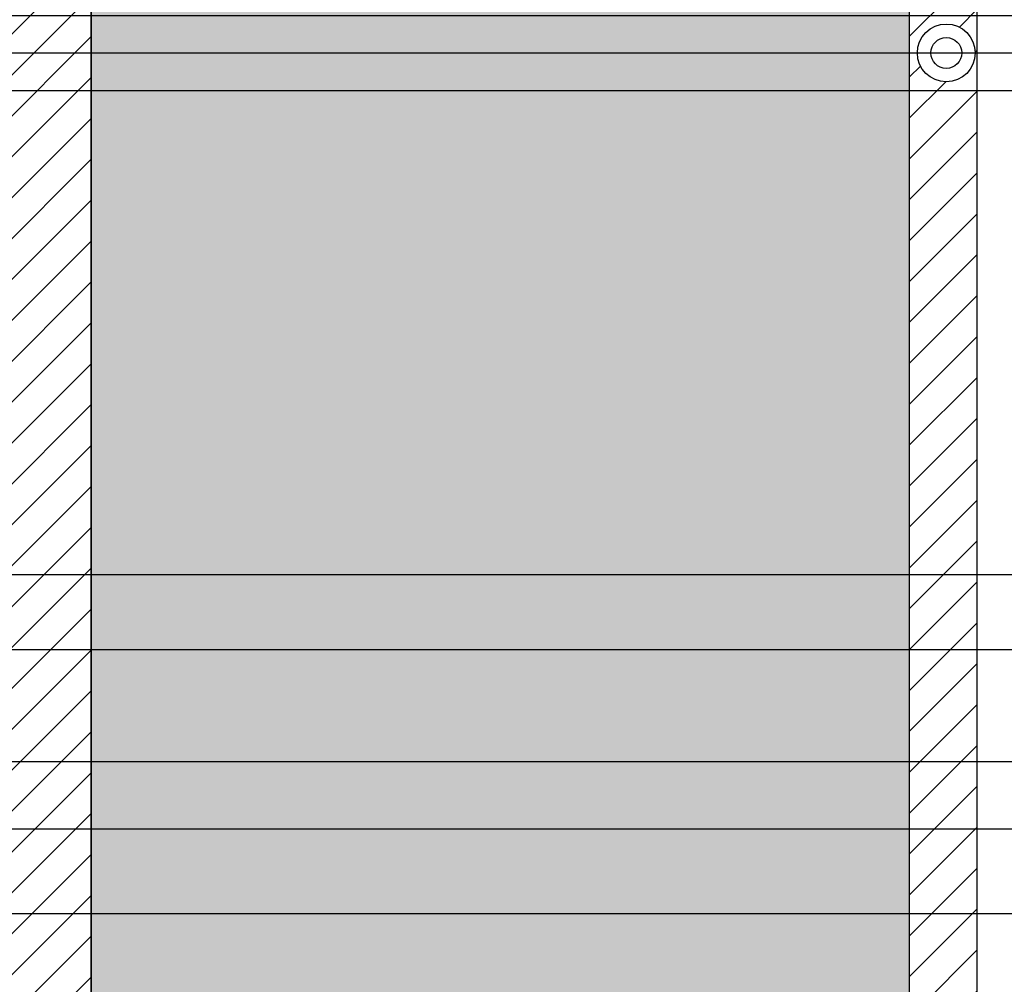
# Model space of a CAD drawing. Extents: x 0 to 826, y 15 to 621.
# Tile 18 of 27: x 541 to 592, y 248 to 298. Entities that reach past the tile are written whole.
import ezdxf
from ezdxf.enums import TextEntityAlignment as Align
from ezdxf.lldxf.tags import DXFTag

# ---------------------------------------------------------------- set-up
doc = ezdxf.new("R2010")
doc.units = 0
for name, color, linetype in [('DEFAULT', 7, 'CONTINUOUS'), ('DV1_デフォルト', 7, 'CONTINUOUS'), ('DX1-1253534', 7, 'CONTINUOUS'), ('DX1-1253534_A', 7, 'CONTINUOUS')]:
    doc.layers.add(name, color=color, linetype=linetype)
doc.styles.add('SEACAD_ARIAL', font='arial.ttf')
tags = doc.linetypes.add('CENTER2', pattern=[28.575000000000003, 19.05, -3.175, 3.175, -3.175]).pattern_tags.tags
tags[10:11] = [DXFTag(74, 4), DXFTag(75, 0), DXFTag(340, '0'), DXFTag(46, 0.0), DXFTag(50, 0.0), DXFTag(44, 0.0), DXFTag(45, 0.0)]
tags[8:9] = [DXFTag(74, 4), DXFTag(75, 0), DXFTag(340, '0'), DXFTag(46, 0.0), DXFTag(50, 0.0), DXFTag(44, 0.0), DXFTag(45, 0.0)]
tags[6:7] = [DXFTag(74, 4), DXFTag(75, 0), DXFTag(340, '0'), DXFTag(46, 0.0), DXFTag(50, 0.0), DXFTag(44, 0.0), DXFTag(45, 0.0)]
tags[4:5] = [DXFTag(74, 4), DXFTag(75, 0), DXFTag(340, '0'), DXFTag(46, 0.0), DXFTag(50, 0.0), DXFTag(44, 0.0), DXFTag(45, 0.0)]
doc.dimstyles.new('JIS', dxfattribs={"dimtxt": 3, "dimasz": 3, "dimexe": 1.5, "dimexo": 0.9, "dimgap": 1.5, "dimtad": 1, "dimdec": 3, "dimlfac": 2, "dimtxsty": 'SEACAD_ARIAL', "dimsah": 1, "dimcen": 1.5, "dimazin": 3, "dimtfac": 1, "dimtdec": 3, "dimtmove": 0, "dimatfit": 3, "dimtolj": 1})

# ---------------------------------------------------------------- blocks, each defined once
blk = doc.blocks.new('SEANNOT_GROUP1')
at = {"layer": 'DEFAULT', "color": 7, "linetype": 'CENTER2'}
blk.add_line((130.6713314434, 296.022094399), (656.6481268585, 296.022094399), dxfattribs=at)
blk = doc.blocks.new('SE')
at = {"layer": 'DV1_デフォルト', "linetype": 'CONTINUOUS'}
h = blk.add_hatch(dxfattribs=at)
h.set_pattern_fill('LINE', scale=0.4724409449, angle=45, style=0)
h.set_pattern_definition([(45, (0, 0), (-1.060660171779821, 1.060660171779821), [])])
edge = h.paths.add_edge_path()
edge.add_line((437.057157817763, 351.5920943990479), (437.057157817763, 395.8320943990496))
edge.add_line((437.057157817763, 395.8320943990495), (437.057157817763, 397.932094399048))
edge.add_arc((438.807157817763, 397.932094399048), 1.750000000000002, 90, 180, ccw=False)
edge.add_line((438.807157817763, 399.682094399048), (461.307157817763, 399.682094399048))
edge.add_arc((461.307157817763, 397.932094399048), 1.750000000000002, 0, 90, ccw=False)
edge.add_line((463.057157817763, 397.932094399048), (463.057157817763, 395.8320943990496))
edge.add_line((463.057157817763, 395.8320943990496), (463.057157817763, 351.5920943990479))
edge.add_line((463.057157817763, 351.5920943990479), (463.057157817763, 340.6720943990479))
edge.add_line((463.057157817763, 340.6720943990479), (473.8871578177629, 340.6720943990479))
edge.add_line((473.8871578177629, 340.6720943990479), (473.8871578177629, 351.5920943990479))
edge.add_line((473.8871578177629, 351.592094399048), (473.8871578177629, 395.8320943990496))
edge.add_line((473.8871578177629, 395.8320943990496), (473.8871578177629, 397.932094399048))
edge.add_arc((475.6371578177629, 397.932094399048), 1.750000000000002, 90, 180, ccw=False)
edge.add_line((475.6371578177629, 399.682094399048), (498.137157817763, 399.682094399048))
edge.add_arc((498.137157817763, 397.932094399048), 1.750000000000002, 0, 90, ccw=False)
edge.add_line((499.887157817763, 397.932094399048), (499.887157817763, 395.8320943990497))
edge.add_line((499.887157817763, 395.8320943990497), (499.887157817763, 351.5920943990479))
edge.add_line((499.887157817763, 351.5920943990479), (499.887157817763, 340.6720943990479))
edge.add_line((499.887157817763, 340.6720943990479), (510.7171578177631, 340.6720943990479))
edge.add_line((510.7171578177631, 340.6720943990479), (510.7171578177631, 351.5920943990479))
edge.add_line((510.7171578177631, 351.5920943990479), (510.7171578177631, 395.8320943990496))
edge.add_line((510.7171578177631, 395.8320943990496), (510.7171578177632, 397.932094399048))
edge.add_arc((512.4671578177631, 397.932094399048), 1.750000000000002, 90, 180, ccw=False)
edge.add_line((512.4671578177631, 399.682094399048), (534.967157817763, 399.682094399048))
edge.add_arc((534.967157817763, 397.932094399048), 1.750000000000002, 0, 90, ccw=False)
edge.add_line((536.7171578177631, 397.932094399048), (536.717157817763, 395.8320943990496))
edge.add_line((536.717157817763, 395.8320943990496), (536.717157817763, 351.592094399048))
edge.add_line((536.717157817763, 351.592094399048), (536.717157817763, 335.7003800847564))
edge.add_arc((535.3171578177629, 334.2720943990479), 2.000000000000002, 0, 45.57299599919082, ccw=False)
edge.add_line((537.3171578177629, 334.2720943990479), (537.3171578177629, 328.972094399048))
edge.add_line((537.3171578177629, 328.9720943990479), (537.3171578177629, 321.0720943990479))
edge.add_line((537.3171578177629, 321.072094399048), (537.3171578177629, 299.9720943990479))
edge.add_line((537.3171578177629, 299.9720943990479), (537.3171578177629, 296.7704258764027))
edge.add_arc((538.617157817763, 296.022094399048), 1.5, 0, 150.0735651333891, ccw=False)
edge.add_arc((538.617157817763, 296.022094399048), 1.5, 209.9264348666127, 360, ccw=False)
edge.add_line((537.3171578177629, 295.2737629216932), (537.3171578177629, 292.0720943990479))
edge.add_line((537.3171578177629, 292.0720943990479), (537.3171578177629, 270.9720943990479))
edge.add_line((537.3171578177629, 270.9720943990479), (537.3171578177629, 263.0720943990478))
edge.add_line((537.3171578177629, 263.0720943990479), (537.3171578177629, 257.772094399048))
edge.add_arc((535.3171578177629, 257.7720943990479), 2.000000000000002, 314.42700400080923, 360, ccw=False)
edge.add_line((536.717157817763, 256.3438087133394), (536.717157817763, 240.4520943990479))
edge.add_line((536.717157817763, 240.4520943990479), (536.717157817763, 196.212094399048))
edge.add_line((536.717157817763, 196.212094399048), (536.717157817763, 194.112094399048))
edge.add_arc((534.967157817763, 194.112094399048), 1.749999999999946, 270, 360, ccw=False)
edge.add_line((534.967157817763, 192.362094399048), (512.467157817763, 192.362094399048))
edge.add_arc((512.467157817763, 194.112094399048), 1.749999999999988, 180, 270, ccw=False)
edge.add_line((510.7171578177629, 194.112094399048), (510.7171578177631, 196.212094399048))
edge.add_line((510.7171578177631, 196.212094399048), (510.7171578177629, 240.452094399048))
edge.add_line((510.7171578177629, 240.452094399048), (510.7171578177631, 251.372094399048))
edge.add_line((510.7171578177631, 251.3720943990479), (499.8871578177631, 251.3720943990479))
edge.add_line((499.8871578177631, 251.3720943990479), (499.887157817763, 240.452094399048))
edge.add_line((499.887157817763, 240.452094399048), (499.887157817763, 196.212094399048))
edge.add_line((499.887157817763, 196.212094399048), (499.887157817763, 194.112094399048))
edge.add_arc((498.137157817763, 194.112094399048), 1.74999999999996, 270, 360, ccw=False)
edge.add_line((498.137157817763, 192.362094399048), (475.637157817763, 192.3620943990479))
edge.add_arc((475.637157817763, 194.112094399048), 1.750000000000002, 180, 270, ccw=False)
edge.add_line((473.8871578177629, 194.112094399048), (473.887157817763, 196.212094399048))
edge.add_line((473.887157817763, 196.212094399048), (473.887157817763, 240.452094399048))
edge.add_line((473.887157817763, 240.452094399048), (473.8871578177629, 251.372094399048))
edge.add_line((473.8871578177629, 251.3720943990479), (463.057157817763, 251.3720943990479))
edge.add_line((463.057157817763, 251.3720943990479), (463.057157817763, 240.452094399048))
edge.add_line((463.057157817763, 240.452094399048), (463.057157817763, 196.212094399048))
edge.add_line((463.057157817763, 196.212094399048), (463.057157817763, 194.1120943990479))
edge.add_arc((461.3071578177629, 194.1120943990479), 1.750000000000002, 270, 360, ccw=False)
edge.add_line((461.3071578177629, 192.3620943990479), (438.8071578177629, 192.3620943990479))
edge.add_arc((438.807157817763, 194.1120943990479), 1.750000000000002, 180, 270, ccw=False)
edge.add_line((437.057157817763, 194.1120943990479), (437.0571578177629, 196.212094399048))
edge.add_line((437.057157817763, 196.212094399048), (437.057157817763, 240.452094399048))
edge.add_line((437.057157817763, 240.452094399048), (437.057157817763, 251.372094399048))
edge.add_line((437.057157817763, 251.3720943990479), (426.227157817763, 251.3720943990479))
edge.add_line((426.227157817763, 251.3720943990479), (426.227157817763, 240.4520943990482))
edge.add_line((426.227157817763, 240.4520943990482), (426.2271578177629, 196.212094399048))
edge.add_line((426.2271578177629, 196.212094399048), (426.2271578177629, 194.112094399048))
edge.add_arc((424.4771578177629, 194.112094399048), 1.750000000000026, 269.9999999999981, 360, ccw=False)
edge.add_line((424.4771578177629, 192.3620943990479), (401.9771578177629, 192.3620943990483))
edge.add_arc((401.9771578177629, 194.1120943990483), 1.749999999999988, 180, 270, ccw=False)
edge.add_line((400.2271578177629, 194.1120943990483), (400.2271578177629, 196.212094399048))
edge.add_line((400.2271578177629, 196.212094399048), (400.227157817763, 240.452094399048))
edge.add_line((400.227157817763, 240.452094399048), (400.227157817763, 251.372094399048))
edge.add_line((400.227157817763, 251.3720943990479), (394.8393054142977, 251.3720943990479))
edge.add_line((394.8393054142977, 251.3720943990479), (394.8194546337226, 191.5370903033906))
edge.add_arc((394.812157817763, 185.037094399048), 6.500000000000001, 34.3755871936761, 89.9356804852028, ccw=False)
edge.add_line((400.1769597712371, 188.707094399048), (590.0271578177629, 188.7070943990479))
edge.add_line((590.0271578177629, 188.7070943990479), (591.027157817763, 189.707094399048))
edge.add_line((591.027157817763, 189.707094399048), (591.027157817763, 402.3370943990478))
edge.add_line((591.027157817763, 402.3370943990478), (590.027157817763, 403.3370943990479))
edge.add_line((590.027157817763, 403.3370943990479), (437.0069597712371, 403.3370943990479))
edge.add_arc((431.6421578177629, 407.0070943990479), 6.500000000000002, 214.3755871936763, 325.6244128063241, ccw=False)
edge.add_line((426.2773558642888, 403.3370943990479), (394.8897211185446, 403.3370943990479))
edge.add_line((394.8897211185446, 403.3370943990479), (394.8689314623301, 340.6720943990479))
edge.add_line((394.8689314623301, 340.6720943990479), (400.227157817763, 340.6720943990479))
edge.add_line((400.227157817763, 340.6720943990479), (400.227157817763, 351.592094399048))
edge.add_line((400.227157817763, 351.5920943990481), (400.2271578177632, 395.8320943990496))
edge.add_line((400.2271578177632, 395.8320943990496), (400.2271578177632, 397.9320943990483))
edge.add_arc((401.9771578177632, 397.9320943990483), 1.749999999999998, 90, 180, ccw=False)
edge.add_line((401.9771578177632, 399.6820943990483), (424.477157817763, 399.6820943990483))
edge.add_arc((424.477157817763, 397.9320943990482), 1.750000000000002, 0, 90, ccw=False)
edge.add_line((426.227157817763, 397.9320943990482), (426.227157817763, 395.8320943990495))
edge.add_line((426.227157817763, 395.8320943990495), (426.227157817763, 351.5920943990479))
edge.add_line((426.227157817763, 351.5920943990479), (426.227157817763, 340.6720943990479))
edge.add_line((426.227157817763, 340.6720943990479), (437.057157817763, 340.6720943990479))
edge.add_line((437.057157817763, 340.6720943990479), (437.057157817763, 351.5920943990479))
edge = h.paths.add_edge_path()
edge.add_ellipse((431.6421578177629, 374.762094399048), major_axis=(1.5, 0), ratio=1, start_angle=0, end_angle=360)
edge = h.paths.add_edge_path()
edge.add_line((435.142157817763, 379.4320943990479), (435.142157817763, 397.9320943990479))
edge.add_arc((433.3921578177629, 397.9320943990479), 1.750000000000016, 0, 90)
edge.add_line((433.3921578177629, 399.682094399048), (429.8921578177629, 399.682094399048))
edge.add_arc((429.8921578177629, 397.9320943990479), 1.749999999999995, 90, 180)
edge.add_line((428.142157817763, 397.9320943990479), (428.142157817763, 379.4320943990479))
edge.add_arc((429.8921578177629, 379.4320943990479), 1.750000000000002, 180, 270)
edge.add_line((429.8921578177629, 377.6820943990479), (433.3921578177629, 377.6820943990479))
edge.add_arc((433.3921578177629, 379.4320943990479), 1.750000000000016, 270, 360)
edge = h.paths.add_edge_path()
edge.add_ellipse((464.9571578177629, 395.0820943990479), major_axis=(1.5, 0), ratio=1, start_angle=0, end_angle=360)
edge = h.paths.add_edge_path()
edge.add_ellipse((464.9571578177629, 347.0220943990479), major_axis=(1.5, 0), ratio=1, start_angle=0, end_angle=360)
edge = h.paths.add_edge_path()
edge.add_ellipse((398.327157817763, 395.0820943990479), major_axis=(1.5, 0), ratio=1, start_angle=0, end_angle=360)
edge = h.paths.add_edge_path()
edge.add_ellipse((398.327157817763, 347.0220943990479), major_axis=(1.5, 0), ratio=1, start_angle=0, end_angle=360)
edge = h.paths.add_edge_path()
edge.add_line((503.5521578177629, 377.6820943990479), (507.0521578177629, 377.6820943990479))
edge.add_arc((507.0521578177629, 379.4320943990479), 1.750000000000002, 270, 360)
edge.add_line((508.8021578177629, 379.4320943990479), (508.8021578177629, 397.9320943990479))
edge.add_arc((507.0521578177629, 397.9320943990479), 1.750000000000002, 0, 90)
edge.add_line((507.0521578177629, 399.6820943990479), (503.5521578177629, 399.6820943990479))
edge.add_arc((503.552157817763, 397.9320943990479), 1.750000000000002, 90.00000000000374, 180)
edge.add_line((501.8021578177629, 397.9320943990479), (501.8021578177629, 379.4320943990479))
edge.add_arc((503.552157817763, 379.4320943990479), 1.750000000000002, 180, 269.9999999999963)
edge = h.paths.add_edge_path()
edge.add_ellipse((505.3021578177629, 374.762094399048), major_axis=(1.5, 0), ratio=1, start_angle=0, end_angle=360)
edge = h.paths.add_edge_path()
edge.add_ellipse((538.617157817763, 395.0820943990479), major_axis=(1.5, 0), ratio=1, start_angle=0, end_angle=360)
edge = h.paths.add_edge_path()
edge.add_ellipse((538.617157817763, 347.0220943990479), major_axis=(1.5, 0), ratio=1, start_angle=0, end_angle=360)
edge = h.paths.add_edge_path()
edge.add_ellipse((538.617157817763, 398.5820943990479), major_axis=(0.755, 0), ratio=1, start_angle=0, end_angle=360)
edge = h.paths.add_edge_path()
edge.add_arc((546.8121578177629, 194.112094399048), 1.750000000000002, 180, 270)
edge.add_line((546.8121578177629, 192.362094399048), (585.767157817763, 192.362094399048))
edge.add_arc((585.7671578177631, 194.112094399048), 1.749999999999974, 270, 360)
edge.add_line((587.517157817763, 194.112094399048), (587.5171578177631, 397.9320943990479))
edge.add_arc((585.7671578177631, 397.9320943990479), 1.750000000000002, 0, 90)
edge.add_line((585.7671578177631, 399.6820943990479), (546.812157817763, 399.682094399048))
edge.add_arc((546.8121578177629, 397.9320943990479), 1.750000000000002, 90, 180)
edge.add_line((545.0621578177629, 397.9320943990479), (545.062157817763, 194.112094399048))
edge = h.paths.add_edge_path()
edge.add_ellipse((564.017157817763, 401.727094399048), major_axis=(1.5, 0), ratio=1, start_angle=0, end_angle=360)
edge = h.paths.add_edge_path()
edge.add_ellipse((464.9571578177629, 245.0220943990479), major_axis=(1.5, 0), ratio=1, start_angle=0, end_angle=360)
edge = h.paths.add_edge_path()
edge.add_ellipse((398.327157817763, 245.0220943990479), major_axis=(1.5, 0), ratio=1, start_angle=0, end_angle=360)
edge = h.paths.add_edge_path()
edge.add_ellipse((589.4171578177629, 395.0820943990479), major_axis=(1.5, 0), ratio=1, start_angle=0, end_angle=360)
edge = h.paths.add_edge_path()
edge.add_ellipse((589.4171578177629, 347.022094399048), major_axis=(1.5, 0), ratio=1, start_angle=0, end_angle=360)
edge = h.paths.add_edge_path()
edge.add_ellipse((431.642157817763, 217.282094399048), major_axis=(1.5, 0), ratio=1, start_angle=0, end_angle=360)
edge = h.paths.add_edge_path()
edge.add_line((433.3921578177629, 214.362094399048), (429.892157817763, 214.362094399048))
edge.add_arc((429.892157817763, 212.612094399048), 1.750000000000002, 90, 180)
edge.add_line((428.142157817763, 212.612094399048), (428.142157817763, 194.1120943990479))
edge.add_arc((429.892157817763, 194.1120943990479), 1.750000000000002, 180, 270)
edge.add_line((429.892157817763, 192.3620943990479), (433.3921578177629, 192.3620943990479))
edge.add_arc((433.3921578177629, 194.1120943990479), 1.750000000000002, 270, 360)
edge.add_line((435.142157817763, 194.1120943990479), (435.1421578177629, 212.612094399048))
edge.add_arc((433.3921578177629, 212.612094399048), 1.750000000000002, 0, 90)
edge = h.paths.add_edge_path()
edge.add_ellipse((538.617157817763, 245.0220943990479), major_axis=(1.5, 0), ratio=1, start_angle=0, end_angle=360)
edge = h.paths.add_edge_path()
edge.add_ellipse((505.302157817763, 217.282094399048), major_axis=(1.5, 0), ratio=1, start_angle=0, end_angle=360)
edge = h.paths.add_edge_path()
edge.add_ellipse((589.4171578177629, 296.022094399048), major_axis=(1.5, 0), ratio=1, start_angle=0, end_angle=360)
edge = h.paths.add_edge_path()
edge.add_line((501.8021578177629, 212.612094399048), (501.8021578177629, 194.1120943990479))
edge.add_arc((503.552157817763, 194.1120943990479), 1.750000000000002, 180, 269.9999999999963)
edge.add_line((503.5521578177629, 192.3620943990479), (507.0521578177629, 192.3620943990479))
edge.add_arc((507.0521578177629, 194.1120943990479), 1.750000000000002, 270, 360)
edge.add_line((508.8021578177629, 194.1120943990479), (508.8021578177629, 212.612094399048))
edge.add_arc((507.0521578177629, 212.612094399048), 1.750000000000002, 0, 90)
edge.add_line((507.0521578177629, 214.362094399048), (503.5521578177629, 214.362094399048))
edge.add_arc((503.552157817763, 212.612094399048), 1.750000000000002, 90.00000000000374, 180)
edge = h.paths.add_edge_path()
edge.add_ellipse((464.9571578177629, 196.962094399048), major_axis=(1.5, 0), ratio=1, start_angle=0, end_angle=360)
edge = h.paths.add_edge_path()
edge.add_ellipse((398.327157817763, 196.962094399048), major_axis=(1.5, 0), ratio=1, start_angle=0, end_angle=360)
edge = h.paths.add_edge_path()
edge.add_ellipse((589.4171578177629, 245.0220943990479), major_axis=(1.5, 0), ratio=1, start_angle=0, end_angle=360)
edge = h.paths.add_edge_path()
edge.add_ellipse((538.617157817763, 196.962094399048), major_axis=(1.5, 0), ratio=1, start_angle=0, end_angle=360)
edge = h.paths.add_edge_path()
edge.add_ellipse((564.017157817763, 190.3170943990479), major_axis=(1.5, 0), ratio=1, start_angle=0, end_angle=360)
edge = h.paths.add_edge_path()
edge.add_ellipse((589.4171578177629, 196.962094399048), major_axis=(1.5, 0), ratio=1, start_angle=0, end_angle=360)
h = blk.add_hatch(dxfattribs=at)
h.set_pattern_fill('HONEY', scale=0.3636852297, style=0)
h.set_pattern_definition([(0, (0, 0), (1.732050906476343, 0.999999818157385), [1.154700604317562, -2.309401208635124]), (120, (0, 0), (-1.732050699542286, 1.000000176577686), [1.154700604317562, -2.309401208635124]), (60, (0, 0), (2.06934057e-07, 1.99999999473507), [-2.309401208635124, 1.154700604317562])])
edge = h.paths.add_edge_path()
edge.add_line((545.062157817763, 397.9320943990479), (545.062157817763, 194.112094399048))
edge.add_arc((546.8121578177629, 194.112094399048), 1.750000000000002, 180, 270)
edge.add_line((546.8121578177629, 192.362094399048), (585.767157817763, 192.362094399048))
edge.add_arc((585.7671578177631, 194.112094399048), 1.749999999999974, 270, 360)
edge.add_line((587.517157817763, 194.112094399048), (587.517157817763, 397.9320943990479))
edge.add_arc((585.7671578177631, 397.9320943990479), 1.750000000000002, 0, 90)
edge.add_line((585.7671578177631, 399.6820943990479), (546.812157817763, 399.682094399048))
edge.add_arc((546.8121578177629, 397.9320943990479), 1.750000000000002, 90, 180)
at = {"layer": 'DX1-1253534', "color": 7, "linetype": 'CONTINUOUS'}
blk.add_line((591.0271578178, 189.707094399), (591.0271578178, 402.337094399), dxfattribs=at)
for radius in [1.5, 0.8]:
    blk.add_circle((589.4171578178, 296.022094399), radius, dxfattribs=at)
at = {"layer": 'DX1-1253534_A', "color": 7, "linetype": 'CONTINUOUS'}
for p, q in [((545.0621578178, 397.932094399), (545.0621578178, 194.112094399)), ((587.5171578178, 194.112094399), (587.5171578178, 397.932094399))]:
    blk.add_line(p, q, dxfattribs=at)
blk = doc.blocks.new('DMBLK420')
at = {"layer": 'DEFAULT', "color": 7, "linetype": 'CONTINUOUS'}
for p, q in [((244.5621578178, 195.0120943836), (244.5621578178, 471.8218660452)), ((545.0621578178, 195.0120943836), (545.0621578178, 471.8218660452)), ((545.0621578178, 470.3218660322), (244.5621523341, 470.3218660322))]:
    blk.add_line(p, q, dxfattribs=at)
for points in [[(247.5621523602, 469.8218660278), (244.5621523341, 470.3218660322), (247.5621523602, 470.8218660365)], [(542.0621577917, 469.8218660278), (545.0621578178, 470.3218660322), (542.0621577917, 470.8218660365)]]:
    blk.add_lwpolyline(points, dxfattribs=at)
at = {"layer": 'DEFAULT', "color": 7, "linetype": 'CONTINUOUS', "style": 'SEACAD_ARIAL'}
blk.add_text('601', height=3, dxfattribs=at).set_placement((391.5194721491, 474.0718660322), align=Align.TOP_LEFT)
blk = doc.blocks.new('DMBLK421')
at = {"layer": 'DEFAULT', "color": 7, "linetype": 'CONTINUOUS'}
for p, q in [((545.0621578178, 195.0120943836), (545.0621578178, 471.8218660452)), ((587.5171578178, 398.8320943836), (587.5171578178, 471.8218660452)), ((545.0621578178, 470.3218660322), (587.517156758, 470.3218660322))]:
    blk.add_line(p, q, dxfattribs=at)
for points in [[(548.0621578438, 469.8218660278), (545.0621578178, 470.3218660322), (548.0621578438, 470.8218660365)], [(584.5171567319, 469.8218660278), (587.517156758, 470.3218660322), (584.5171567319, 470.8218660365)]]:
    blk.add_lwpolyline(points, dxfattribs=at)
at = {"layer": 'DEFAULT', "color": 7, "linetype": 'CONTINUOUS', "style": 'SEACAD_ARIAL'}
blk.add_text('84.91', height=3, dxfattribs=at).set_placement((561.4420963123, 474.0718660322), align=Align.TOP_LEFT)
blk = doc.blocks.new('DMBLK423')
at = {"layer": 'DEFAULT', "color": 7, "linetype": 'CONTINUOUS'}
for p, q in [((535.8671578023, 349.842094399), (654.3359538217, 349.842094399)), ((652.8359538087, 349.842094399), (652.8359538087, 242.2020962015)), ((535.8671578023, 242.202094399), (654.3359538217, 242.202094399))]:
    blk.add_line(p, q, dxfattribs=at)
for points in [[(652.3359538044, 346.842094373), (652.8359538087, 349.842094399), (653.3359538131, 346.842094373)], [(652.3359538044, 245.2020962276), (652.8359538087, 242.2020962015), (653.3359538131, 245.2020962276)]]:
    blk.add_lwpolyline(points, dxfattribs=at)
at = {"layer": 'DEFAULT', "color": 7, "linetype": 'CONTINUOUS', "style": 'SEACAD_ARIAL'}
blk.add_text('215.28', height=3, rotation=90, dxfattribs=at).set_placement((649.0859538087, 290.0769733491), align=Align.TOP_LEFT)
blk = doc.blocks.new('DMBLK438')
at = {"layer": 'DEFAULT', "color": 7, "linetype": 'CONTINUOUS'}
for p, q in [((619.5118329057, 288.0720943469), (619.5118329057, 303.9720943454)), ((536.2171578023, 297.972094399), (621.0118329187, 297.972094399)), ((619.5118329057, 296.0220943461), (623.1903174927, 294.7037141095)), ((536.2171578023, 294.072094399), (621.0118329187, 294.072094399))]:
    blk.add_line(p, q, dxfattribs=at)
for points in [[(619.0118329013, 300.9720944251), (619.5118329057, 297.972094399), (620.01183291, 300.9720944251)], [(619.0118329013, 291.072094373), (619.5118329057, 294.072094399), (620.01183291, 291.072094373)]]:
    blk.add_lwpolyline(points, dxfattribs=at)
at = {"layer": 'DEFAULT', "color": 7, "linetype": 'CONTINUOUS', "style": 'SEACAD_ARIAL'}
blk.add_text('7.8', height=3, rotation=90, dxfattribs=at).set_placement((624.2403173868, 290.3309400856), align=Align.TOP_LEFT)
blk = doc.blocks.new('DMBLK440')
at = {"layer": 'DEFAULT', "color": 7, "linetype": 'CONTINUOUS'}
for p, q in [((536.2171578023, 294.072094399), (621.0118329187, 294.072094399)), ((619.5118329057, 294.072094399), (619.5118329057, 268.9720941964)), ((536.2171578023, 268.972094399), (621.0118329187, 268.972094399))]:
    blk.add_line(p, q, dxfattribs=at)
for points in [[(619.0118329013, 291.072094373), (619.5118329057, 294.072094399), (620.01183291, 291.072094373)], [(619.0118329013, 271.9720942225), (619.5118329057, 268.9720941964), (620.01183291, 271.9720942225)]]:
    blk.add_lwpolyline(points, dxfattribs=at)
at = {"layer": 'DEFAULT', "color": 7, "linetype": 'CONTINUOUS', "style": 'SEACAD_ARIAL'}
blk.add_text('50.2', height=3, rotation=90, dxfattribs=at).set_placement((615.7618329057, 277.7720942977), align=Align.TOP_LEFT)
blk = doc.blocks.new('DMBLK442')
at = {"layer": 'DEFAULT', "color": 7, "linetype": 'CONTINUOUS'}
for p, q in [((612.3131372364, 249.7720943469), (612.3131372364, 265.7540619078)), ((479.4371578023, 259.272094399), (613.8131372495, 259.272094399)), ((536.2171575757, 255.772094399), (613.8131372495, 255.772094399))]:
    blk.add_line(p, q, dxfattribs=at)
for points in [[(611.8131372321, 262.2720944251), (612.3131372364, 259.272094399), (612.8131372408, 262.2720944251)], [(611.8131372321, 252.772094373), (612.3131372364, 255.772094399), (612.8131372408, 252.772094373)]]:
    blk.add_lwpolyline(points, dxfattribs=at)
at = {"layer": 'DEFAULT', "color": 7, "linetype": 'CONTINUOUS', "style": 'SEACAD_ARIAL'}
blk.add_text('7', height=3, rotation=90, dxfattribs=at).set_placement((608.5631372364, 262.5089404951), align=Align.TOP_LEFT)
blk = doc.blocks.new('DMBLK448')
at = {"layer": 'DEFAULT', "color": 7, "linetype": 'CONTINUOUS'}
for p, q in [((511.6171578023, 340.672094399), (636.1830246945, 340.672094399)), ((634.6830246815, 340.672094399), (634.6830246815, 251.3720952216)), ((511.6171578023, 251.372094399), (636.1830246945, 251.372094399))]:
    blk.add_line(p, q, dxfattribs=at)
for points in [[(634.1830246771, 337.672094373), (634.6830246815, 340.672094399), (635.1830246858, 337.672094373)], [(634.1830246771, 254.3720952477), (634.6830246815, 251.3720952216), (635.1830246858, 254.3720952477)]]:
    blk.add_lwpolyline(points, dxfattribs=at)
at = {"layer": 'DEFAULT', "color": 7, "linetype": 'CONTINUOUS', "style": 'SEACAD_ARIAL'}
blk.add_text('178.6', height=3, rotation=90, dxfattribs=at).set_placement((630.9330246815, 291.1745338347), align=Align.TOP_LEFT)
blk = doc.blocks.new('DMBLK458')
at = {"layer": 'DEFAULT', "color": 7, "linetype": 'CONTINUOUS'}
for p, q in [((537.3671578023, 354.442094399), (644.5377369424, 354.442094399)), ((643.0377369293, 237.602094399), (643.0377369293, 354.4420918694)), ((537.3671578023, 237.602094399), (644.5377369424, 237.602094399))]:
    blk.add_line(p, q, dxfattribs=at)
for points in [[(642.537736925, 351.4420918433), (643.0377369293, 354.4420918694), (643.5377369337, 351.4420918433)], [(642.537736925, 240.6020944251), (643.0377369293, 237.602094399), (643.5377369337, 240.6020944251)]]:
    blk.add_lwpolyline(points, dxfattribs=at)
at = {"layer": 'DEFAULT', "color": 7, "linetype": 'CONTINUOUS', "style": 'SEACAD_ARIAL'}
blk.add_text('233.68', height=3, rotation=90, dxfattribs=at).set_placement((639.2877369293, 290.076971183), align=Align.TOP_LEFT)
blk = doc.blocks.new('DMBLK465')
at = {"layer": 'DEFAULT', "color": 7, "linetype": 'CONTINUOUS'}
for p, q in [((619.5118329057, 274.9720944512), (619.5118329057, 259.0720944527)), ((536.2171578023, 268.972094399), (621.0118329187, 268.972094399)), ((619.5118329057, 267.0220944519), (626.0947309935, 268.8170040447)), ((536.2171578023, 265.072094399), (621.0118329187, 265.072094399))]:
    blk.add_line(p, q, dxfattribs=at)
for points in [[(619.0118329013, 271.9720944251), (619.5118329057, 268.972094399), (620.01183291, 271.9720944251)], [(619.0118329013, 262.072094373), (619.5118329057, 265.072094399), (620.01183291, 262.072094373)]]:
    blk.add_lwpolyline(points, dxfattribs=at)
at = {"layer": 'DEFAULT', "color": 7, "linetype": 'CONTINUOUS', "style": 'SEACAD_ARIAL'}
blk.add_text('7.8', height=3, rotation=90, dxfattribs=at).set_placement((627.1447312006, 267.4733451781), align=Align.TOP_LEFT)
blk = doc.blocks.new('DMBLK466')
at = {"layer": 'DEFAULT', "color": 7, "linetype": 'CONTINUOUS'}
for p, q in [((536.2171578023, 265.072094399), (621.0118329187, 265.072094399)), ((619.5118329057, 265.072094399), (619.5118329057, 255.7720943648)), ((536.2171578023, 255.772094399), (621.0118329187, 255.772094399))]:
    blk.add_line(p, q, dxfattribs=at)
for points in [[(619.0118329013, 262.072094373), (619.5118329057, 265.072094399), (620.01183291, 262.072094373)], [(619.0118329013, 258.7720943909), (619.5118329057, 255.7720943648), (620.01183291, 258.7720943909)]]:
    blk.add_lwpolyline(points, dxfattribs=at)
at = {"layer": 'DEFAULT', "color": 7, "linetype": 'CONTINUOUS', "style": 'SEACAD_ARIAL'}
blk.add_text('18.6', height=3, rotation=90, dxfattribs=at).set_placement((615.7618329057, 256.6720943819), align=Align.TOP_LEFT)

msp = doc.modelspace()

# ---------------------------------------------------------------- block references
at = {"layer": 'DEFAULT'}
for name in ['SE', 'SEANNOT_GROUP1']:
    msp.add_blockref(name, (0, 0), dxfattribs=at)

# ---------------------------------------------------------------- dimensions: what is measured, and where the dimension line sits
at = {"layer": 'DEFAULT', "color": 7, "linetype": 'CONTINUOUS'}
for base, p2, picture, middle in [((244.5621578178, 470.3218660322), (244.5621578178, 194.112094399), 'DMBLK420', (394.8121550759, 470.3218660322)), ((587.5171578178, 470.3218660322), (587.5171578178, 397.932094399), 'DMBLK421', (566.2896572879, 470.3218660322))]:
    dim = msp.add_linear_dim(base=base, p1=(545.0621578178, 194.112094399), p2=p2, text='\\A1;<>', dimstyle='JIS', dxfattribs=at)
    dim.commit()
    dim.dimension.update_dxf_attribs({"geometry": picture, "text_midpoint": middle, "dimtype": 160})
for base, p1, p2, angle, picture, middle, dimtype in [((643.0377369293, 237.602094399), (536.4671578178, 237.602094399), (536.4671578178, 354.442094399), 90, 'DMBLK458', (643.0377369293, 296.0220931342), 161), ((652.8359538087, 349.842094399), (534.9671578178, 349.842094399), (534.9671578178, 242.202094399), 270, 'DMBLK423', (652.8359538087, 296.0220953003), 161), ((634.6830246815, 340.672094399), (510.7171578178, 340.672094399), (510.7171578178, 251.372094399), 270, 'DMBLK448', (634.6830246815, 296.0220948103), 161), ((619.5118329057, 294.072094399), (535.3171578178, 294.072094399), (535.3171578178, 297.972094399), 90, 'DMBLK438', (627.9903174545, 292.9833792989), 161), ((619.5118329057, 294.072094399), (535.3171578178, 294.072094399), (535.3171578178, 268.972094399), 270, 'DMBLK440', (619.5118329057, 281.5220942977), 161), ((619.5118329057, 268.972094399), (535.3171578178, 268.972094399), (535.3171578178, 265.072094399), 270, 'DMBLK465', (630.8947311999, 270.1257842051), 161), ((612.3131372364, 259.272094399), (485.3704579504, 255.772094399), (478.5371578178, 259.272094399), 90, 'DMBLK442', (612.3131372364, 261.4589404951), 160), ((619.5118329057, 265.072094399), (535.3171578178, 265.072094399), (535.3171578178, 255.772094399), 270, 'DMBLK466', (619.5118329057, 260.4220943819), 161)]:
    dim = msp.add_linear_dim(base=base, p1=p1, p2=p2, angle=angle, text='\\A1;<>', dimstyle='JIS', dxfattribs=at)
    dim.commit()
    dim.dimension.update_dxf_attribs({"geometry": picture, "text_midpoint": middle, "dimtype": dimtype})

doc.saveas('drawing.dxf')
